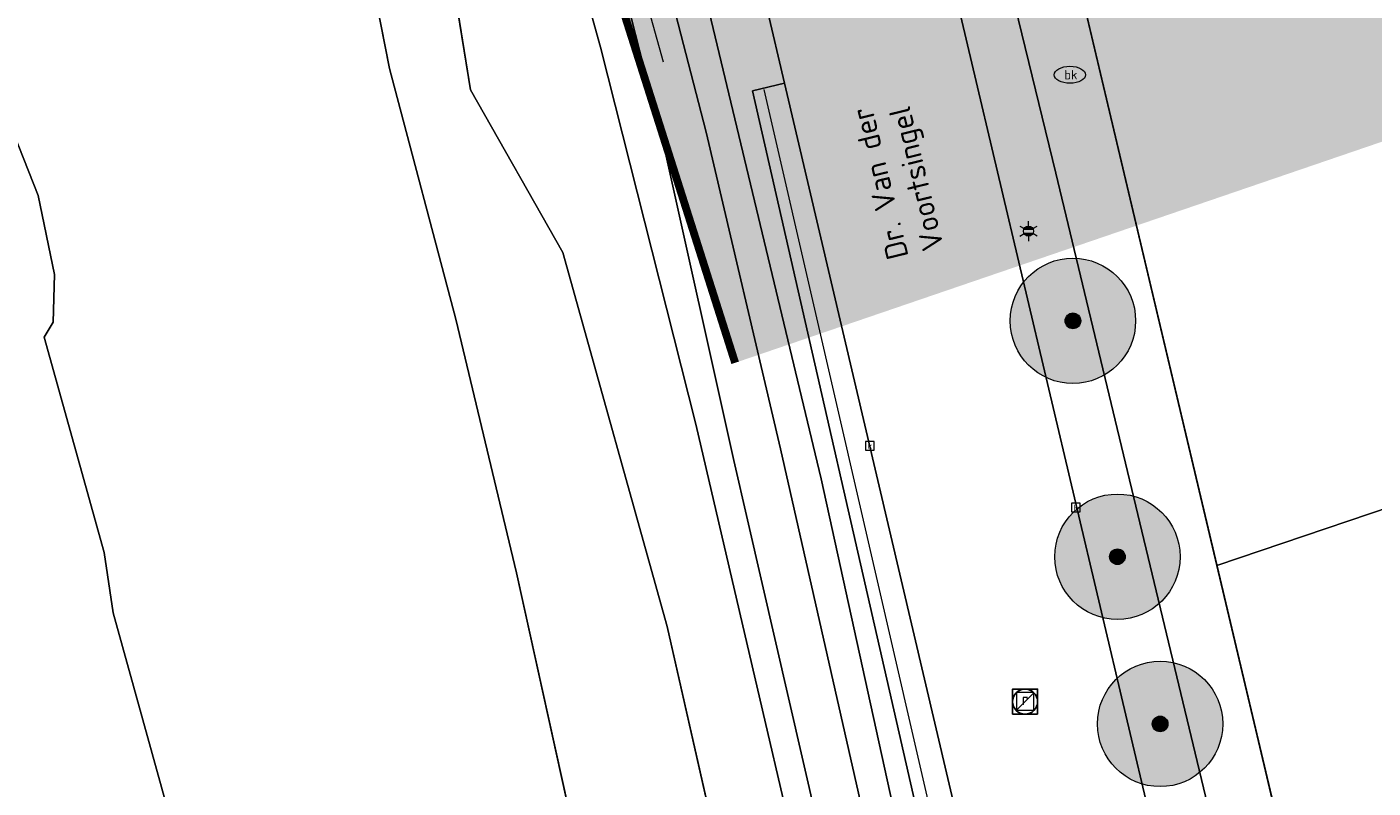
# Model space of a CAD drawing. Header units: metres. Extents: x 163543 to 168130, y 402678 to 405437.
# Tile 190 of 256: x 165198 to 165241, y 403707 to 403732. Entities that reach past the tile are written whole.
import ezdxf
from ezdxf.enums import TextEntityAlignment as Align

# ---------------------------------------------------------------- set-up
doc = ezdxf.new("R2010")
doc.units = ezdxf.units.M
doc.linetypes.add('X-CA190022.004-UO-TXT_Tekst 1op200$0$AL-DETAILS', pattern=[5.2, 2, -1.2, 2])
doc.layers.get('0').update_dxf_attribs({"lineweight": 25})
for name, color, linetype, lineweight in [('X-CA190022.004-UO-BGT_Ondergrond$0$GE_006_Watergrens_Grens_GEM', 253, 'Continuous', 9), ('X-CA190022.004-UO-BGT_Ondergrond$0$GE_203_VGOHaag_Lijn_GEM', 253, 'X-CA190022.004-UO-BGT_Ondergrond$0$Heg', 9), ('X-CA190022.004-UO-BGT_Ondergrond$0$GE_244_Taludlijn_Lijn_GEM', 253, 'Continuous', 9), ('X-CA190022.004-UO-BGT_Ondergrond$0$GE_314_WGDRijbaanLokaleweg_Vlak_GEM', 253, 'Continuous', 9), ('X-CA190022.004-UO-BGT_Ondergrond$0$GE_317_WGDVoetpad_Vlak_GEM', 253, 'Continuous', 9), ('X-CA190022.004-UO-BGT_Ondergrond$0$GE_366_OWGBerm_groenvoorziening_Vlak_GEM', 253, 'Continuous', 9), ('X-CA190022.004-UO-BGT_Ondergrond$0$GE_367_OWGBerm_groenvoorziening_grasenk_GEM', 253, 'Continuous', 9), ('X-CA190022.004-UO-BGT_Ondergrond$0$GE_401_OTDErf_Vlak_GEM', 253, 'Continuous', 9), ('X-CA190022.004-UO-BGT_Ondergrond$0$GE_477_BTDGroenvoorziening_Vlak_GEM', 253, 'Continuous', 9), ('X-CA190022.004-UO-BGT_Ondergrond$0$GE_491_VGOHaag_Inrichtend_Vlak_GEM', 253, 'Continuous', 9), ('X-CA190022.004-UO-BGT_Ondergrond$0$GE_504_WTDWaterloop_sloot_Vlak_GEM', 253, 'Continuous', 9), ('X-CA190022.004-UO-BGT_Ondergrond$0$GE_541_OWTOever_slootkant_Vlak_GEM', 253, 'Continuous', 9), ('X-CA190022.004-UO-BGT_Ondergrond$0$GE_861_PALLichtmast_Punt_GEM', 253, 'Continuous', 9), ('X-CA190022.004-UO-BGT_Ondergrond$0$GE_882_PutBrandkraan_Punt_GEM', 253, 'Continuous', 9), ('X-CA190022.004-UO-BGT_Ondergrond$0$GE_885_PutInspectieofRioolput_Punt_GEM', 253, 'Continuous', 9), ('X-CA190022.004-UO-BGT_Ondergrond$0$GE_886_PutKolk_Punt_GEM', 253, 'Continuous', 9), ('X-CA190022.004-UO-BGT_Ondergrond$0$N-WE-RI-PUT_INSPECTIE-S', 253, 'Continuous', 9), ('X-CA190022.004-UO-DTM inmeting_v0.1$0$B-WE-GW-TALUD_TEEN-G', 246, 'Continuous', 0), ('X-CA190022.004-UO-DWM_Beplanting$0$B-WE-GR-BOOM-S AFKOMSTIG UIT BGT', 252, 'Continuous', 0), ('X-CA190022.004-UO-KAD_Percelen$0$B-WE-KG-GRENS_PERCEEL-GV', 150, 'Continuous', 9), ('X-CA190022.004-UO-TXT_Tekst 1op200$0$X-XX-AL-T35', 7, 'Continuous', 35), ('X-CA190022.004-UO-TXT_Tekst 1op200$0$X-XX-AL-VERWIJZING_DETAIL-G', 7, 'X-CA190022.004-UO-TXT_Tekst 1op200$0$AL-DETAILS', 0), ('X-CA190022.004-UO-WHM_Riolering gemeente_NLCS_v0.1$0$B-WE-RI-PUT-S', 214, 'Continuous', 15)]:
    doc.layers.add(name, color=color, linetype=linetype, lineweight=lineweight)
doc.layers.add('X-CA190022.004-UO-DWM_Beplanting$0$B-WE-GR-BOOM-S AFKOMSTIG UIT BOMENBESTAND GEMEENTE', color=252, linetype='Continuous')
doc.layers.add('X-CA190022.004-UO-DWM_Beplanting$0$N-GV-GR-GRAS-A-200', color=7, linetype='Continuous')
doc.layers.add('X-CA190022.004-UO-TXT_Tekst 1op200$0$X-XX-AL-VERWIJZING-V', color=253, linetype='Continuous', lineweight=0, transparency=0.4)
doc.styles.add('X-CA190022.004-UO-BGT_Ondergrond$0$NLCS-ISO', font='NLCS-ISO.ttf')
doc.styles.add('X-CA190022.004-UO-TXT_Tekst 1op200$0$NLCS-ISO-M200-T35', font='NLCS-ISO.ttf', dxfattribs={"height": 0.7})
doc.linetypes.add('X-CA190022.004-UO-BGT_Ondergrond$0$Heg', pattern='A,5,-1.5,[2,dgnlstyle-meierijstad.shx,S=0.007937,R=45,X=0,Y=0],-1.5', length=8)

# ---------------------------------------------------------------- blocks, each defined once
blk = doc.blocks.new('X-CA190022.004-UO-BGT_Ondergrond$0$SRI-KOLK-SO')
at = {"color": 0, "linetype": 'ByBlock', "lineweight": 18}
blk.add_lwpolyline([(-1.125, -1.125), (1.125, -1.125), (1.125, 1.125), (-1.125, 1.125)], close=True, dxfattribs=at)
at = {"color": 0, "linetype": 'ByBlock', "lineweight": 18, "style": 'X-CA190022.004-UO-BGT_Ondergrond$0$NLCS-ISO'}
blk.add_text('k', height=1.5, dxfattribs=at).set_placement((0, 0), align=Align.MIDDLE_CENTER)
blk = doc.blocks.new('X-CA190022.004-UO-BGT_Ondergrond$0$IMGEOKolk')
at = {"xscale": 5, "yscale": 5, "zscale": 5}
blk.add_blockref('X-CA190022.004-UO-BGT_Ondergrond$0$SRI-KOLK-SO', (0, 0), dxfattribs=at)
blk = doc.blocks.new('X-CA190022.004-UO-BGT_Ondergrond$0$SKL-WATER_BRANDKRAAN_BRANDPUT-SO')
at = {"color": 0, "linetype": 'ByBlock', "lineweight": 18}
blk.add_ellipse((0, 0), major_axis=(2.5, 0), ratio=0.54, dxfattribs=at)
at = {"color": 0, "linetype": 'ByBlock', "lineweight": 18, "style": 'X-CA190022.004-UO-BGT_Ondergrond$0$NLCS-ISO'}
blk.add_text('bk', height=1.5, dxfattribs=at).set_placement((0.16, 0), align=Align.MIDDLE_CENTER)
blk = doc.blocks.new('X-CA190022.004-UO-BGT_Ondergrond$0$IMGEOBrandkraanput')
at = {"xscale": 5, "yscale": 5, "zscale": 5}
blk.add_blockref('X-CA190022.004-UO-BGT_Ondergrond$0$SKL-WATER_BRANDKRAAN_BRANDPUT-SO', (0, 0), dxfattribs=at)
blk = doc.blocks.new('X-CA190022.004-UO-BGT_Ondergrond$0$SRI-PUT_INSPECTIEPUT_RIOOLPUT-SO')
at = {"color": 0, "linetype": 'ByBlock', "lineweight": 18}
blk.add_lwpolyline([(-1.12, -1.12), (1.12, -1.12), (1.12, 1.12), (-1.12, 1.12)], close=True, dxfattribs=at)
at = {"color": 0, "linetype": 'ByBlock', "lineweight": 18, "style": 'X-CA190022.004-UO-BGT_Ondergrond$0$NLCS-ISO'}
blk.add_text('r', height=1.5, dxfattribs=at).set_placement((0, 0.28), align=Align.MIDDLE_CENTER)
blk = doc.blocks.new('X-CA190022.004-UO-BGT_Ondergrond$0$IMGEOInspectierioolput')
at = {"layer": 'X-CA190022.004-UO-BGT_Ondergrond$0$N-WE-RI-PUT_INSPECTIE-S', "xscale": 10, "yscale": 10, "zscale": 10}
blk.add_blockref('X-CA190022.004-UO-BGT_Ondergrond$0$SRI-PUT_INSPECTIEPUT_RIOOLPUT-SO', (0, 0), dxfattribs=at)
blk = doc.blocks.new('X-CA190022.004-UO-BGT_Ondergrond$0$N-SIE-WEG_LICHTMAST-SO')
h = blk.add_hatch(color=256)
h.paths.add_polyline_path([(1.16, 0.5, 0.658505), (-1.16, 0.5)])
h.paths.add_polyline_path([(-1.16, -0.5, 0.658505), (1.16, -0.5)])
at = {"flags": 128}
for points in [[(-2.19, 1.27), (-1.1, 0.63)], [(-1.16, 0.5), (1.16, 0.5)], [(0, 1.27), (0, 2.53)], [(1.1, 0.63), (2.19, 1.27)], [(-2.19, -1.27), (-1.1, -0.63)], [(-1.16, -0.5), (1.16, -0.5)], [(0, -1.27), (0, -2.53)], [(2.19, -1.27), (1.1, -0.63)]]:
    blk.add_lwpolyline(points, dxfattribs=at)
at = {"ltscale": 0.5}
blk.add_circle((0, 0), 1.27, dxfattribs=at)
at = {"style": 'X-CA190022.004-UO-BGT_Ondergrond$0$NLCS-ISO'}
blk.add_attdef('TYPE', text='', height=1.8, dxfattribs=at).set_placement((0, 2.53), align=Align.BOTTOM_CENTER)
blk = doc.blocks.new('X-CA190022.004-UO-BGT_Ondergrond$0$IMGEOLichtmastpaal')
at = {"xscale": 5, "yscale": 5, "zscale": 5}
blk.add_blockref('X-CA190022.004-UO-BGT_Ondergrond$0$N-SIE-WEG_LICHTMAST-SO', (0, 6.4), dxfattribs=at)
blk = doc.blocks.new('X-CA190022.004-UO-WHM_Riolering gemeente_NLCS_v0.1$0$B-SRI-PUT_BETON-SO')
blk.add_line((-1.41, -1.41), (1.41, 1.41))
at = {"lineweight": -3, "flags": 128}
blk.add_lwpolyline([(2, -2), (2, 2), (-2, 2), (-2, -2)], close=True, dxfattribs=at)
at = {"lineweight": -3}
blk.add_circle((0, 0), 2, dxfattribs=at)
blk = doc.blocks.new('X-CA190022.004-UO-DWM_Beplanting$0$SGR-BOOM_01-SO')
at = {"linetype": 'ByBlock', "lineweight": 18}
h = blk.add_hatch(color=0, dxfattribs=at)
h.dxf.hatch_style = 1
edge = h.paths.add_edge_path()
edge.add_arc((0, 0), 0.25, 0, 360)
at = {"color": 0, "linetype": 'ByBlock', "lineweight": 18}
for radius in [2, 0.25]:
    blk.add_circle((0, 0), radius, dxfattribs=at)
blk = doc.blocks.new('X-CA190022.004-UO-DWM_Beplanting$0$IMGEOBoom')
at = {"transparency": 33554457}
h = blk.add_hatch(color=256, dxfattribs=at)
h.dxf.hatch_style = 1
edge = h.paths.add_edge_path()
edge.add_arc((0, 0), 100, 0, 360)
edge = h.paths.add_edge_path(flags=17)
edge.add_arc((0, 0), 12.5, 0, 360)
h = blk.add_hatch()
h.set_pattern_fill('ANGLE', color=256)
h.set_pattern_definition([(0, (0, 0), (0, 6.985), [5.08, -1.905]), (90, (0, 0), (-6.985, 4e-16), [5.08, -1.905])])
edge = h.paths.add_edge_path(flags=17)
edge.add_arc((0, 0), 12.5, 0, 360)
at = {"layer": 'X-CA190022.004-UO-DWM_Beplanting$0$N-GV-GR-GRAS-A-200'}
h = blk.add_hatch(color=256, dxfattribs=at)
h.dxf.hatch_style = 1
edge = h.paths.add_edge_path(flags=17)
edge.add_arc((0, 0), 12.5, 0, 360)
at = {"xscale": 50, "yscale": 50, "zscale": 50}
blk.add_blockref('X-CA190022.004-UO-DWM_Beplanting$0$SGR-BOOM_01-SO', (0, 0), dxfattribs=at)

msp = doc.modelspace()

# ---------------------------------------------------------------- hatches: boundary and pattern name
at = {"layer": 'X-CA190022.004-UO-TXT_Tekst 1op200$0$X-XX-AL-VERWIJZING-V'}
h = msp.add_hatch(color=256, dxfattribs=at)
h.dxf.hatch_style = 1
h.paths.add_polyline_path([(165302.209, 403758.452), (165298.044, 403756.354), (165275.564, 403800.976), (165285.905, 403806.186), (165285.128, 403808.459), (165201.445, 403779.876), (165209.977, 403755.179), (165220.83, 403721.042), (165305.15, 403749.843)])

# ---------------------------------------------------------------- linework, layer by layer
at = {"layer": 'X-CA190022.004-UO-BGT_Ondergrond$0$GE_006_Watergrens_Grens_GEM'}
for p, q in [((165212.387, 403729.744), (165211.132, 403737.546)), ((165208.85, 403735.289), (165209.805, 403730.43)), ((165209.805, 403730.43), (165208.85, 403735.289)), ((165196.549, 403731.52), (165198.589, 403726.375)), ((165209.805, 403730.43), (165211.914, 403722.435)), ((165211.914, 403722.435), (165209.805, 403730.43)), ((165215.335, 403724.555), (165212.387, 403729.744)), ((165198.589, 403726.375), (165199.11, 403723.861)), ((165218.663, 403712.63), (165215.335, 403724.555)), ((165199.11, 403723.861), (165199.077, 403722.336)), ((165199.077, 403722.336), (165198.784, 403721.856)), ((165211.914, 403722.435), (165213.859, 403714.343)), ((165213.859, 403714.343), (165211.914, 403722.435)), ((165198.784, 403721.856), (165200.694, 403714.995)), ((165200.694, 403714.995), (165200.987, 403713.067)), ((165213.859, 403714.343), (165215.714, 403705.925)), ((165215.714, 403705.925), (165213.859, 403714.343)), ((165200.987, 403713.067), (165203.173, 403705.177)), ((165221.876, 403698.499), (165218.663, 403712.63))]:
    msp.add_line(p, q, dxfattribs=at)
at = {"layer": 'X-CA190022.004-UO-BGT_Ondergrond$0$GE_203_VGOHaag_Lijn_GEM'}
for p, q in [((165227.359, 403705.492), (165221.752, 403729.759)), ((165240.728, 403695.474), (165236.109, 403714.964))]:
    msp.add_line(p, q, dxfattribs=at)
at = {"layer": 'X-CA190022.004-UO-BGT_Ondergrond$0$GE_244_Taludlijn_Lijn_GEM'}
for p, q in [((165223.571, 403717.346), (165219.13, 403735.879)), ((165229.459, 403690.541), (165223.571, 403717.346))]:
    msp.add_line(p, q, dxfattribs=at)
at = {"layer": 'X-CA190022.004-UO-BGT_Ondergrond$0$GE_314_WGDRijbaanLokaleweg_Vlak_GEM', "flags": 128}
msp.add_lwpolyline([(165249.78, 403613.5), (165232.154, 403688.478), (165231.537, 403691.102), (165229.278, 403700.708), (165227.986, 403706.207), (165222.403, 403729.956), (165221.837, 403732.364), (165221.043, 403735.738), (165220.944, 403736.16), (165226.746, 403737.531), (165238.209, 403689.016), (165238.51, 403687.74), (165242.22, 403671.88), (165242.541, 403670.519), (165252.257, 403629.266), (165252.878, 403626.63), (165253.942, 403622.111), (165254.07, 403621.569), (165254.234, 403620.874), (165257.97, 403605.065)], dxfattribs=at)
at = {"layer": 'X-CA190022.004-UO-BGT_Ondergrond$0$GE_317_WGDVoetpad_Vlak_GEM', "flags": 128}
for points in [[(165232.159, 403668.603), (165220.784, 403717.926), (165218.547, 403728.012), (165217.014, 403734.022), (165214.436, 403739.313), (165211.843, 403745.767), (165211.379, 403751.196), (165210.984, 403757.96)], [(165212.536, 403757.738), (165212.619, 403751.305), (165213.233, 403746.209), (165215.724, 403740.053), (165218.291, 403734.655), (165219.91, 403728.396), (165222.277, 403718.296), (165228.303, 403691.699)], [(165229.32, 403746.75), (165229.399, 403746.789), (165229.416, 403746.798), (165230.174, 403745.282), (165231.613, 403742.426), (165230.28, 403739.56), (165236.109, 403714.964)], [(165238.51, 403687.74), (165238.209, 403689.016), (165239.936, 403689.414), (165236.748, 403703.425), (165231.061, 403727.09), (165227.92, 403739.943), (165226.289, 403739.467), (165226.259, 403739.592), (165226.086, 403740.312)], [(165236.109, 403714.964), (165240.728, 403695.474), (165242.22, 403689.18), (165243.566, 403683.507)]]:
    msp.add_lwpolyline(points, dxfattribs=at)
at = {"layer": 'X-CA190022.004-UO-BGT_Ondergrond$0$GE_366_OWGBerm_groenvoorziening_Vlak_GEM', "flags": 128}
for points in [[(165229.459, 403690.541), (165223.571, 403717.346), (165219.13, 403735.879), (165217.565, 403741.275), (165213.861, 403752.129), (165212.536, 403757.738)], [(165219.128, 403744.045), (165217.996, 403743.744), (165218.971, 403740.139), (165219.954, 403740.37), (165220.691, 403737.236), (165220.944, 403736.16), (165221.043, 403735.738), (165220.129, 403735.523), (165220.953, 403732.156), (165221.837, 403732.364), (165222.403, 403729.956), (165221.379, 403729.715), (165226.82, 403705.933)]]:
    msp.add_lwpolyline(points, dxfattribs=at)
at = {"layer": 'X-CA190022.004-UO-BGT_Ondergrond$0$GE_367_OWGBerm_groenvoorziening_grasenk_GEM', "flags": 128}
for points in [[(165210.984, 403757.96), (165211.379, 403751.196), (165211.843, 403745.767), (165214.436, 403739.313), (165217.014, 403734.022), (165218.547, 403728.012), (165220.784, 403717.926), (165232.159, 403668.603)], [(165212.536, 403757.738), (165213.861, 403752.129), (165217.565, 403741.275), (165219.13, 403735.879), (165223.571, 403717.346), (165229.459, 403690.541)], [(165228.303, 403691.699), (165222.277, 403718.296), (165219.91, 403728.396), (165218.291, 403734.655), (165215.724, 403740.053), (165213.233, 403746.209), (165212.619, 403751.305), (165212.536, 403757.738)], [(165221.876, 403698.499), (165218.663, 403712.63), (165215.335, 403724.555), (165212.387, 403729.744), (165211.132, 403737.546), (165209, 403745.23), (165207.611, 403752.193), (165207.51, 403756.85), (165208.86, 403757.32), (165208.71, 403757.71)], [(165226.289, 403739.467), (165227.92, 403739.943), (165231.061, 403727.09), (165236.748, 403703.425), (165239.936, 403689.414), (165238.209, 403689.016), (165226.746, 403737.531), (165226.492, 403738.607), (165226.289, 403739.467)]]:
    msp.add_lwpolyline(points, dxfattribs=at)
at = {"layer": 'X-CA190022.004-UO-BGT_Ondergrond$0$GE_401_OTDErf_Vlak_GEM', "flags": 128}
msp.add_lwpolyline([(165321.488, 403760.148), (165333.72, 403719.38), (165331.74, 403715.59), (165245.34, 403687.81), (165242.22, 403689.18), (165240.728, 403695.474), (165236.109, 403714.964), (165230.28, 403739.56), (165231.613, 403742.426), (165232.28, 403743.86), (165311.26, 403783.38), (165315, 403781.77), (165317.41, 403773.738), (165321.488, 403760.148)], dxfattribs=at)
at = {"layer": 'X-CA190022.004-UO-BGT_Ondergrond$0$GE_477_BTDGroenvoorziening_Vlak_GEM', "flags": 128}
msp.add_lwpolyline([(165222.403, 403729.956), (165227.986, 403706.207), (165226.82, 403705.933), (165221.379, 403729.715), (165222.403, 403729.956)], dxfattribs=at)
at = {"layer": 'X-CA190022.004-UO-BGT_Ondergrond$0$GE_491_VGOHaag_Inrichtend_Vlak_GEM', "flags": 128}
msp.add_lwpolyline([(165222.403, 403729.956), (165227.986, 403706.207), (165226.82, 403705.933), (165221.379, 403729.715), (165222.403, 403729.956)], dxfattribs=at)
at = {"layer": 'X-CA190022.004-UO-BGT_Ondergrond$0$GE_504_WTDWaterloop_sloot_Vlak_GEM', "flags": 128}
for points in [[(165198.125, 403772.9), (165198.522, 403771.85), (165199.043, 403770.463), (165199.628, 403768.481), (165199.806, 403767.571), (165199.958, 403766.382), (165200.259, 403765.394), (165200.888, 403763.696), (165201.49, 403761.662), (165201.664, 403760.943), (165201.953, 403759.374), (165201.987, 403759.192), (165202.63, 403755.706), (165202.686, 403755.408), (165202.714, 403755.256), (165204.737, 403750.045), (165207.418, 403741.316), (165207.856, 403739.729), (165208.85, 403735.289), (165209.805, 403730.43), (165211.914, 403722.435), (165213.859, 403714.343), (165215.714, 403705.925)], [(165203.173, 403705.177), (165200.987, 403713.067), (165200.694, 403714.995), (165198.784, 403721.856), (165199.077, 403722.336), (165199.11, 403723.861), (165198.589, 403726.375), (165196.549, 403731.52)]]:
    msp.add_lwpolyline(points, dxfattribs=at)
at = {"layer": 'X-CA190022.004-UO-BGT_Ondergrond$0$GE_541_OWTOever_slootkant_Vlak_GEM', "flags": 128}
for points in [[(165215.714, 403705.925), (165213.859, 403714.343), (165211.914, 403722.435), (165209.805, 403730.43), (165208.85, 403735.289), (165207.856, 403739.729), (165207.418, 403741.316), (165204.737, 403750.045), (165202.714, 403755.256), (165202.686, 403755.408), (165202.63, 403755.706), (165201.987, 403759.192), (165201.953, 403759.374), (165201.664, 403760.943), (165201.49, 403761.662), (165200.888, 403763.696), (165200.259, 403765.394), (165199.958, 403766.382), (165199.806, 403767.571), (165199.628, 403768.481), (165199.043, 403770.463), (165198.522, 403771.85), (165198.125, 403772.9)], [(165207.521, 403761.17), (165207.4, 403761.58), (165206.044, 403761.104), (165206.14, 403760.82), (165206.213, 403760.659), (165207.345, 403757.335), (165207.391, 403757.2), (165207.441, 403757.051), (165207.51, 403756.85), (165207.611, 403752.193), (165209, 403745.23), (165211.132, 403737.546), (165212.387, 403729.744), (165215.335, 403724.555), (165218.663, 403712.63), (165221.876, 403698.499), (165232.096, 403651.201)], [(165196.549, 403731.52), (165198.589, 403726.375), (165199.11, 403723.861), (165199.077, 403722.336), (165198.784, 403721.856), (165200.694, 403714.995), (165200.987, 403713.067), (165203.173, 403705.177)]]:
    msp.add_lwpolyline(points, dxfattribs=at)
at = {"layer": 'X-CA190022.004-UO-DTM inmeting_v0.1$0$B-WE-GW-TALUD_TEEN-G'}
msp.add_polyline3d([(165218.546, 403730.623, 8.303), (165217.349, 403734.895, 8.395), (165215.79, 403738.757, 8.341), (165213.594, 403743.705, 8.218), (165212.617, 403748.032, 8.355), (165211.602, 403750.555, 8.449), (165208.817, 403753.341, 8.425)], dxfattribs=at)
at = {"layer": 'X-CA190022.004-UO-KAD_Percelen$0$B-WE-KG-GRENS_PERCEEL-GV', "flags": 128}
for points in [[(165351.9, 403704.52), (165346.422, 403722.843), (165341.778, 403738.226), (165339.715, 403744.989), (165335.033, 403760.58), (165333.667, 403765.189), (165326.91, 403787.77), (165328.86, 403792.06), (165344.837, 403799.606), (165350.46, 403802.354), (165355.726, 403804.927), (165366.642, 403810.195), (165383.276, 403818.291), (165411.563, 403832.058), (165422.405, 403837.322), (165432.29, 403842.158), (165414.648, 403867.011), (165206.02, 403764.38), (165209.499, 403754.807), (165213.209, 403743.079), (165216.538, 403731.109), (165219.578, 403719.089), (165228.485, 403680.885)], [(165228.485, 403680.885), (165219.578, 403719.089), (165216.538, 403731.109), (165213.209, 403743.079), (165209.499, 403754.807), (165206.02, 403764.38), (165184.131, 403754.492)]]:
    msp.add_lwpolyline(points, dxfattribs=at)
for points in [[(165230.28, 403739.56), (165232.28, 403743.86), (165251.07, 403753.264), (165267.503, 403761.486), (165271.141, 403763.316), (165283.496, 403769.48), (165311.272, 403783.36), (165315.012, 403781.951), (165321.996, 403758.687), (165327.964, 403738.569), (165333.72, 403719.38), (165331.74, 403715.59), (165312.738, 403709.479), (165306.131, 403707.316), (165287.304, 403701.29), (165268.089, 403695.123), (165245.34, 403687.81), (165242.22, 403689.18), (165236.2, 403714.576)], [(165265.011, 403725.149), (165260.065, 403735.514), (165256.59, 403742.6), (165251.07, 403753.264), (165232.28, 403743.86), (165230.28, 403739.56), (165236.2, 403714.576), (165259.199, 403722.362)], [(165259.199, 403722.362), (165236.2, 403714.576), (165242.22, 403689.18), (165245.34, 403687.81), (165268.089, 403695.123)]]:
    msp.add_lwpolyline(points, close=True, dxfattribs=at)
at = {"layer": 'X-CA190022.004-UO-TXT_Tekst 1op200$0$X-XX-AL-VERWIJZING_DETAIL-G', "const_width": 0.25, "flags": 128}
msp.add_lwpolyline([(165201.445, 403779.876), (165209.977, 403755.179), (165220.83, 403721.042)], dxfattribs=at)

# ---------------------------------------------------------------- block references
at = {"layer": 'X-CA190022.004-UO-BGT_Ondergrond$0$GE_861_PALLichtmast_Punt_GEM', "xscale": 0.025, "yscale": 0.025, "zscale": 0.025}
msp.add_blockref('X-CA190022.004-UO-BGT_Ondergrond$0$IMGEOLichtmastpaal', (165230.19, 403725.08), dxfattribs=at)
at = {"layer": 'X-CA190022.004-UO-BGT_Ondergrond$0$GE_882_PutBrandkraan_Punt_GEM', "xscale": 0.04, "yscale": 0.04, "zscale": 0.02}
msp.add_blockref('X-CA190022.004-UO-BGT_Ondergrond$0$IMGEOBrandkraanput', (165231.511, 403730.226), dxfattribs=at)
at = {"layer": 'X-CA190022.004-UO-BGT_Ondergrond$0$GE_885_PutInspectieofRioolput_Punt_GEM', "xscale": 0.025, "yscale": 0.025, "zscale": 0.025}
msp.add_blockref('X-CA190022.004-UO-BGT_Ondergrond$0$IMGEOInspectierioolput', (165230.082, 403710.251), dxfattribs=at)
at = {"layer": 'X-CA190022.004-UO-BGT_Ondergrond$0$GE_886_PutKolk_Punt_GEM', "xscale": 0.025, "yscale": 0.025, "zscale": 0.025}
for p in [(165225.129, 403718.394), (165231.698, 403716.429)]:
    msp.add_blockref('X-CA190022.004-UO-BGT_Ondergrond$0$IMGEOKolk', p, dxfattribs=at)
at = {"layer": 'X-CA190022.004-UO-DWM_Beplanting$0$B-WE-GR-BOOM-S AFKOMSTIG UIT BGT', "xscale": 0.02, "yscale": 0.02, "zscale": 0.02}
for p in [(165231.607, 403722.38), (165233.027, 403714.859), (165234.389, 403709.529)]:
    msp.add_blockref('X-CA190022.004-UO-DWM_Beplanting$0$IMGEOBoom', p, dxfattribs=at)
at = {"layer": 'X-CA190022.004-UO-DWM_Beplanting$0$B-WE-GR-BOOM-S AFKOMSTIG UIT BOMENBESTAND GEMEENTE', "xscale": 0.02, "yscale": 0.02, "zscale": 0.02}
for p in [(165231.607, 403722.38), (165233.027, 403714.859), (165234.389, 403709.529)]:
    msp.add_blockref('X-CA190022.004-UO-DWM_Beplanting$0$IMGEOBoom', p, dxfattribs=at)
at = {"layer": 'X-CA190022.004-UO-WHM_Riolering gemeente_NLCS_v0.1$0$B-WE-RI-PUT-S', "xscale": 0.2, "yscale": 0.2, "zscale": 0.2}
msp.add_blockref('X-CA190022.004-UO-WHM_Riolering gemeente_NLCS_v0.1$0$B-SRI-PUT_BETON-SO', (165230.08, 403710.24), dxfattribs=at)

# ---------------------------------------------------------------- texts
at = {"layer": 'X-CA190022.004-UO-TXT_Tekst 1op200$0$X-XX-AL-T35', "insert": (165225.688, 403724.275), "char_height": 0.7, "attachment_point": 1, "rotation": 103.6826, "style": 'X-CA190022.004-UO-TXT_Tekst 1op200$0$NLCS-ISO-M200-T35'}
msp.add_mtext_dynamic_manual_height_columns('Dr. Van der \\PVoortsingel', width=25.88353, gutter_width=8.75, heights=[0], dxfattribs=at)

doc.saveas('drawing.dxf')
